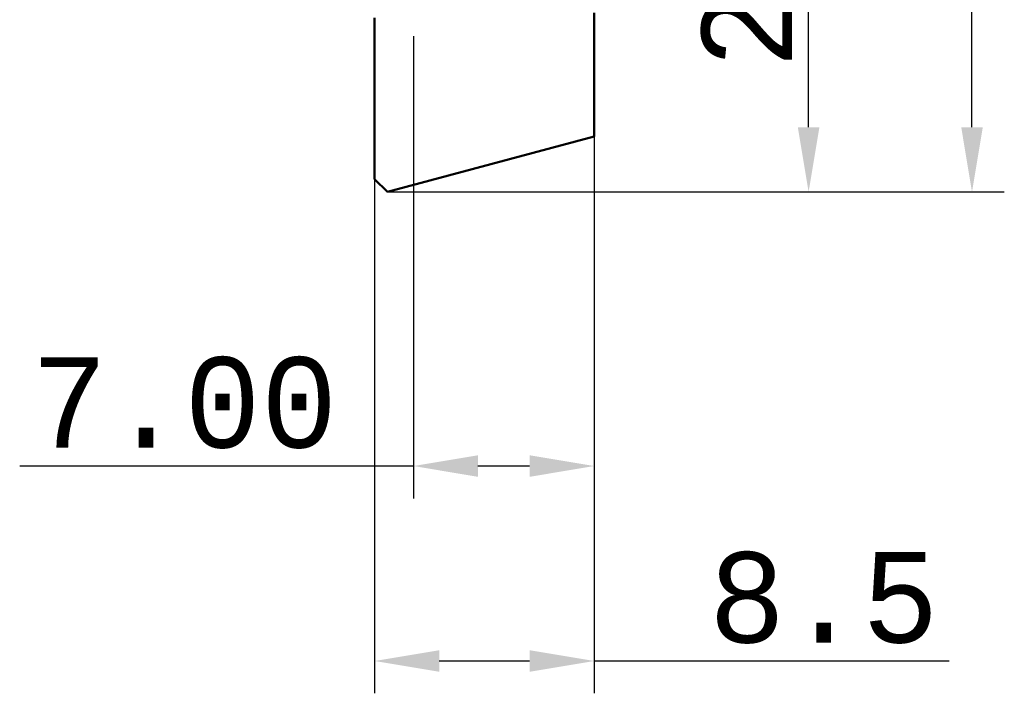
# Model space of a CAD drawing. Header units: millimetres. Extents: x -125 to 106, y -56 to 76.
# Tile 4 of 7: x 43 to 81, y -1 to 25. Entities that reach past the tile are written whole.
import ezdxf

# ---------------------------------------------------------------- set-up
doc = ezdxf.new("R2010")
doc.units = ezdxf.units.MM
doc.header["$PDMODE"] = 1
doc.layers.get('DEFPOINTS').update_dxf_attribs({"linetype": 'CONTINUOUS', "lineweight": 25})
doc.layers.add('SKVIEW1', color=4, linetype='CONTINUOUS', lineweight=50)
doc.layers.add('SKVIEW2', color=7, linetype='CONTINUOUS', lineweight=25)
doc.styles.get("Standard").update_dxf_attribs({"font": 'monos.ttf'})
doc.dimstyles.get("Standard").update_dxf_attribs({"dimtxt": 3.5, "dimasz": 2.5, "dimexe": 1.25, "dimexo": 0, "dimtad": 1, "dimzin": 1, "dimdsep": 46, "dimtxsty": 'STANDARD', "dimcen": 0, "dimazin": 0, "dimtfac": 1, "dimtofl": 0, "dimtmove": 0, "dimatfit": 3, "dimfxl": 1, "dimarcsym": 0})

# ---------------------------------------------------------------- blocks, each defined once
blk = doc.blocks.new('*D10')
at = {"layer": 'DEFPOINTS', "color": 0}
for p in [(59.611, 44.331), (79.783, 44.331), (57.164, 18.331)]:
    blk.add_point(p, dxfattribs=at)
at = {"layer": 'SKVIEW2', "color": 0, "lineweight": -2}
for p, q in [((59.611, 44.331), (81.033, 44.331)), ((79.783, 20.831), (79.783, 41.831)), ((57.164, 18.331), (81.033, 18.331))]:
    blk.add_line(p, q, dxfattribs=at)
at = {"layer": 'SKVIEW2', "color": 0}
for points in [[(79.367, 41.831), (80.2, 41.831), (79.783, 44.331)], [(79.367, 20.831), (80.2, 20.831), (79.783, 18.331)]]:
    blk.add_solid(points, dxfattribs=at)
at = {"layer": 'SKVIEW2', "color": 0, "insert": (77.347, 31.331), "char_height": 3.5, "attachment_point": 5, "rotation": 90}
blk.add_mtext('26.0', dxfattribs=at)
blk = doc.blocks.new('*D11')
at = {"layer": 'DEFPOINTS', "color": 0}
for p in [(65.164, 25.259), (58.164, 24.361), (65.164, 7.725)]:
    blk.add_point(p, dxfattribs=at)
at = {"layer": 'SKVIEW2', "color": 0, "lineweight": -2}
for p, q in [((65.164, 25.259), (65.164, 6.475)), ((58.164, 24.361), (58.164, 6.475)), ((58.164, 7.725), (42.928, 7.725)), ((62.664, 7.725), (60.664, 7.725))]:
    blk.add_line(p, q, dxfattribs=at)
at = {"layer": 'SKVIEW2', "color": 0}
for points in [[(60.664, 8.141), (60.664, 7.308), (58.164, 7.725)], [(62.664, 8.141), (62.664, 7.308), (65.164, 7.725)]]:
    blk.add_solid(points, dxfattribs=at)
at = {"layer": 'SKVIEW2', "color": 0, "insert": (49.296, 10.161), "char_height": 3.5, "attachment_point": 5}
blk.add_mtext('7.00', dxfattribs=at)
blk = doc.blocks.new('*D8')
at = {"layer": 'DEFPOINTS', "color": 0}
for p in [(65.485, 39.731), (73.459, 39.731), (57.164, 18.331)]:
    blk.add_point(p, dxfattribs=at)
at = {"layer": 'SKVIEW2', "color": 0, "lineweight": -2}
for p, q in [((65.485, 39.731), (74.709, 39.731)), ((73.459, 20.831), (73.459, 37.231)), ((57.164, 18.331), (74.709, 18.331))]:
    blk.add_line(p, q, dxfattribs=at)
at = {"layer": 'SKVIEW2', "color": 0}
for points in [[(73.043, 37.231), (73.876, 37.231), (73.459, 39.731)], [(73.043, 20.831), (73.876, 20.831), (73.459, 18.331)]]:
    blk.add_solid(points, dxfattribs=at)
at = {"layer": 'SKVIEW2', "color": 0, "insert": (71.073, 29.031), "char_height": 3.5, "attachment_point": 5, "rotation": 90}
blk.add_mtext('21.4', dxfattribs=at)
blk = doc.blocks.new('*D12')
at = {"layer": 'DEFPOINTS', "color": 0}
for p in [(65.164, 20.475), (56.664, 18.831), (65.164, 0.181)]:
    blk.add_point(p, dxfattribs=at)
at = {"layer": 'SKVIEW2', "color": 0, "lineweight": -2}
for p, q in [((65.164, 20.475), (65.164, -1.069)), ((56.664, 18.831), (56.664, -1.069)), ((59.164, 0.181), (62.664, 0.181)), ((65.164, 0.181), (78.899, 0.181))]:
    blk.add_line(p, q, dxfattribs=at)
at = {"layer": 'SKVIEW2', "color": 0}
for points in [[(59.164, 0.598), (59.164, -0.236), (56.664, 0.181)], [(62.664, 0.598), (62.664, -0.236), (65.164, 0.181)]]:
    blk.add_solid(points, dxfattribs=at)
at = {"layer": 'SKVIEW2', "color": 0, "insert": (74.044, 2.618), "char_height": 3.5, "attachment_point": 5}
blk.add_mtext('8.5', dxfattribs=at)

msp = doc.modelspace()

# ---------------------------------------------------------------- linework, layer by layer
at = {"layer": 'SKVIEW1'}
for p, q in [((65.164, 20.475), (65.164, 25.259)), ((65.164, 20.475), (65.164, 25.259)), ((56.664, 18.831), (56.664, 25.064)), ((56.664, 18.831), (56.664, 25.064)), ((56.664, 24.913), (56.664, 24.927)), ((65.164, 20.475), (57.164, 18.331)), ((65.164, 20.475), (57.164, 18.331)), ((56.664, 18.831), (57.164, 18.331)), ((56.664, 18.831), (57.164, 18.331))]:
    msp.add_line(p, q, dxfattribs=at)

# ---------------------------------------------------------------- dimensions: what is measured, and where the dimension line sits
at = {"layer": 'SKVIEW2'}
for base, p1, p2, angle, picture, middle in [((79.783, 44.331), (57.164, 18.331), (59.611, 44.331), 90, '*D10', (79.783, 31.331)), ((73.459, 39.731), (57.164, 18.331), (65.485, 39.731), 90, '*D8', (73.459, 29.031)), ((65.164, 0.181), (56.664, 18.831), (65.164, 20.475), 180, '*D12', (74.044, 0.181))]:
    dim = msp.add_linear_dim(base=base, p1=p1, p2=p2, angle=angle, dimstyle='STANDARD', override={"dimdec": 1}, dxfattribs=at)
    dim.commit()
    dim.dimension.update_dxf_attribs({"geometry": picture, "text_midpoint": middle, "dimtype": 160})
dim = msp.add_linear_dim(base=(65.164, 7.725), p1=(58.164, 24.361), p2=(65.164, 25.259), angle=180, dimstyle='STANDARD', dxfattribs=at)
dim.commit()
dim.dimension.update_dxf_attribs({"geometry": '*D11', "text_midpoint": (49.296, 7.725), "dimtype": 160})

doc.saveas('drawing.dxf')
